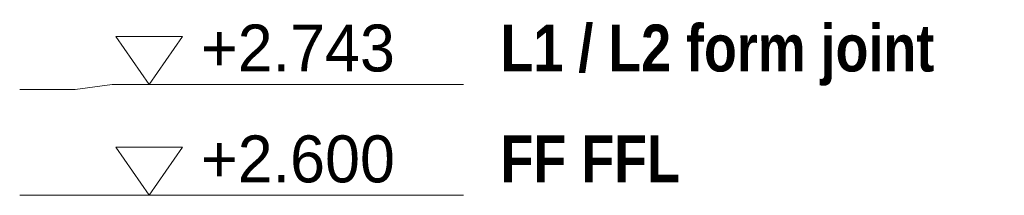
# Model space of a CAD drawing. Header units: millimetres. Extents: x -2478 to 11372, y -3800 to 9267.
# Tile 19 of 28: x 8949 to 10280, y 2600 to 2838. Entities that reach past the tile are written whole.
import ezdxf

# ---------------------------------------------------------------- set-up
doc = ezdxf.new("R2010")
doc.units = ezdxf.units.MM
for name, color, linetype in [('LINE-INK', 7, 'Continuous'), ('TEXT-INK', 7, 'Continuous'), ('TEXT-STEEL', 7, 'Continuous')]:
    doc.layers.add(name, color=color, linetype=linetype)
doc.styles.add('OpenSansCondensed-Bold', font='OpenSansCondensed-Bold.ttf')

msp = doc.modelspace()

# ---------------------------------------------------------------- linework, layer by layer
at = {"layer": 'LINE-INK', "lineweight": 5}
for p, q in [((8949, 2743), (9024, 2743)), ((9024, 2743), (9074, 2750)), ((9074, 2750), (9548.8, 2750)), ((8949, 2600), (9024, 2600)), ((9024, 2600), (9074, 2600)), ((9074, 2600), (9548.8, 2600))]:
    msp.add_line(p, q, dxfattribs=at)
for points in [[(9124, 2750), (9079, 2815), (9169, 2815)], [(9124, 2600), (9079, 2665), (9169, 2665)]]:
    msp.add_lwpolyline(points, close=True, dxfattribs=at)

# ---------------------------------------------------------------- texts
at = {"layer": 'TEXT-INK'}
for s, p in [('+2.743', (9194, 2767.5)), ('+2.600', (9194, 2617.5))]:
    msp.add_text(s, height=63.5, dxfattribs=at).set_placement(p)
at = {"layer": 'TEXT-STEEL', "style": 'OpenSansCondensed-Bold'}
for s, p in [('L1 / L2 form joint', (9598.8, 2767.5)), ('FF FFL', (9598.8, 2617.5))]:
    msp.add_text(s, height=63.5, dxfattribs=at).set_placement(p)

doc.saveas('drawing.dxf')
